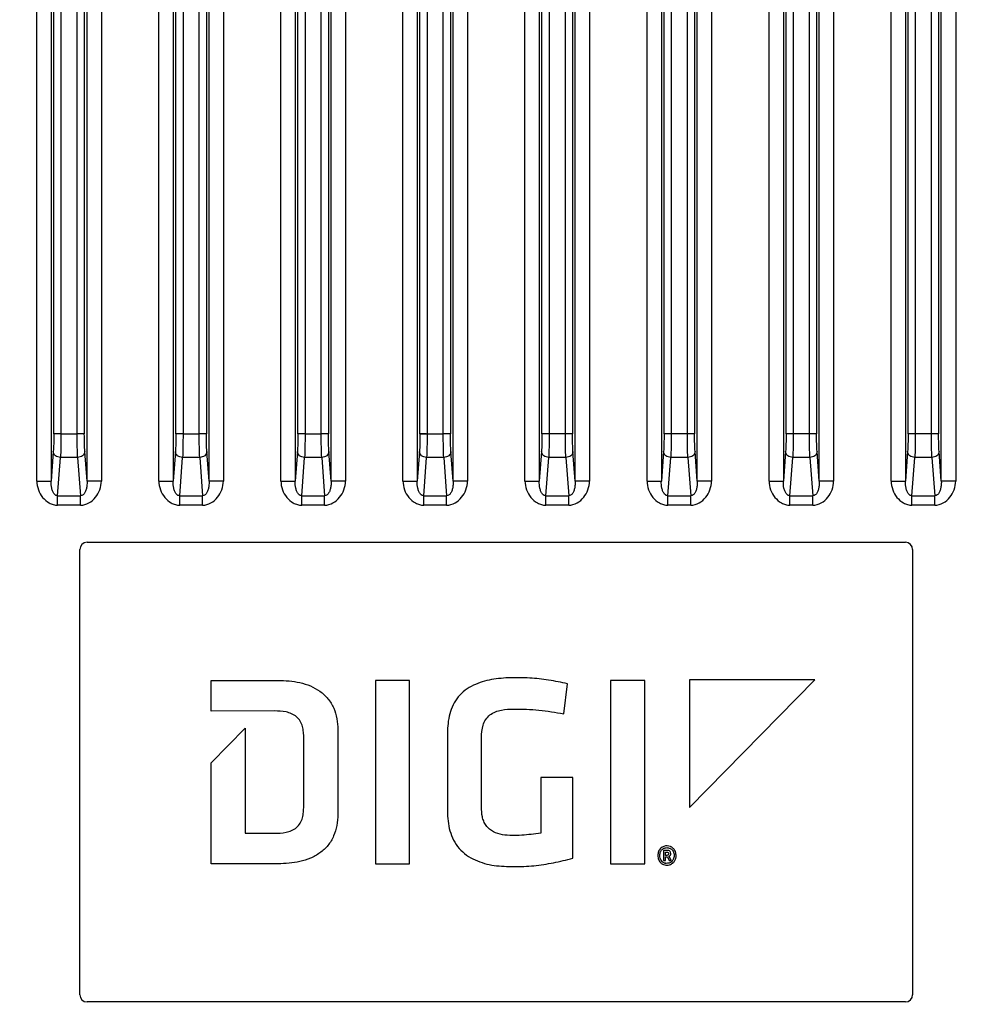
# Model space of a CAD drawing. Header units: millimetres. Extents: x 0 to 776, y 0 to 509.
# Tile 42 of 100: x 197 to 263, y 239 to 308. Entities that reach past the tile are written whole.
import ezdxf

# ---------------------------------------------------------------- set-up
doc = ezdxf.new("R2010")
doc.units = ezdxf.units.MM
doc.layers.add('DM', color=4, linetype='Continuous')
doc.layers.add('SLD-0', color=179, linetype='Continuous')
doc.styles.add('SLDTEXTSTYLE0', font='ROMANS', dxfattribs={"width": 0.84})
doc.styles.add('SLDTEXTSTYLE1', font='ROMANS', dxfattribs={"width": 0.97})
doc.dimstyles.new('SLDDIMSTYLE3', dxfattribs={"dimtxt": 3, "dimasz": 3.302, "dimexe": 0, "dimexo": 0.0625, "dimgap": 0.75, "dimtad": 1, "dimrnd": 1e-09, "dimzin": 4, "dimdsep": 46, "dimtxsty": 'SLDTEXTSTYLE0', "dimblk1": 'NONE', "dimblk2": 'NONE', "dimsah": 1, "dimcen": 0, "dimadec": 0, "dimazin": 1, "dimtfac": 1, "dimtmove": 0, "dimatfit": 3, "dimldrblk": 'NONE', "dimfxl": 1, "dimfrac": 2, "dimtolj": 1, "dimtzin": 12, "dimarcsym": 0})
doc.dimstyles.new('SLDDIMSTYLE4', dxfattribs={"dimtxt": 3, "dimasz": 3.302, "dimexe": 0, "dimexo": 0.0625, "dimgap": 0.75, "dimtad": 1, "dimrnd": 1e-09, "dimzin": 12, "dimdsep": 46, "dimtxsty": 'SLDTEXTSTYLE0', "dimblk1": 'NONE', "dimblk2": 'NONE', "dimsah": 1, "dimcen": 0.09, "dimadec": 0, "dimazin": 3, "dimtol": 1, "dimtp": 0.3, "dimtm": 0.3, "dimtfac": 1, "dimtofl": 0, "dimtmove": 0, "dimatfit": 3, "dimldrblk": 'NONE', "dimfxl": 1, "dimfrac": 2, "dimtolj": 1, "dimtzin": 0, "dimarcsym": 0})

# ---------------------------------------------------------------- blocks, each defined once
blk = doc.blocks.new('_D_10')
at = {"layer": 'DM', "color": 7}
for p, q in [((155.896, 287.491), (155.896, 372.387)), ((304.146, 287.491), (304.146, 372.387)), ((158.396, 371.887), (301.646, 371.887))]:
    blk.add_line(p, q, dxfattribs=at)
for points in [[(158.396, 372.304), (158.396, 371.47), (155.896, 371.887)], [(301.646, 371.47), (301.646, 372.304), (304.146, 371.887)]]:
    blk.add_solid(points, dxfattribs=at)
at = {"layer": 'DM', "color": 7, "insert": (217.312, 376.207), "char_height": 3, "attachment_point": 1, "style": 'SLDTEXTSTYLE1'}
blk.add_mtext('148.25±0.30', dxfattribs=at)
blk = doc.blocks.new('_None')
blk = doc.blocks.new('_D_11')
at = {"layer": 'DM', "color": 7}
for p, q in [((304.146, 252.341), (304.146, 262.341)), ((299.146, 257.341), (309.146, 257.341)), ((313.707, 244.121), (308.102, 251.872)), ((330.337, 244.121), (313.707, 244.121))]:
    blk.add_line(p, q, dxfattribs=at)
blk.add_arc((304.146, 257.341), 4.25, 299.1309, 305.98893, dxfattribs=at)
blk.add_solid([(308.44, 252.116), (307.764, 251.627), (306.637, 253.897)], dxfattribs=at)
at = {"layer": 'DM', "color": 7, "char_height": 3, "attachment_point": 1, "style": 'SLDTEXTSTYLE1'}
for s, insert in [('2-', (313.514, 248.441)), ('%%c', (319.197, 248.441)), ('8.50', (323.314, 248.441))]:
    blk.add_mtext(s, dxfattribs=dict(at, insert=insert))

msp = doc.modelspace()

# ---------------------------------------------------------------- linework, layer by layer
at = {"layer": 'SLD-0', "color": 7, "linetype": 'Continuous'}
for p, q in [((197.945, 275.837), (197.945, 348.236)), ((198.943, 348.236), (198.943, 275.837)), ((201.444, 275.837), (201.444, 348.236)), ((202.443, 348.236), (202.443, 275.837)), ((206.445, 275.837), (206.445, 348.236)), ((207.443, 348.236), (207.443, 275.837)), ((209.944, 275.837), (209.944, 348.236)), ((210.943, 348.236), (210.943, 275.837)), ((214.945, 275.837), (214.945, 348.236)), ((215.943, 348.236), (215.943, 275.837)), ((218.444, 275.837), (218.444, 348.236)), ((219.443, 348.236), (219.443, 275.837)), ((223.445, 275.837), (223.445, 348.236)), ((224.443, 348.236), (224.443, 275.837)), ((226.944, 275.837), (226.944, 348.236)), ((227.943, 348.236), (227.943, 275.837)), ((231.945, 275.837), (231.945, 348.236)), ((232.943, 348.236), (232.943, 275.837)), ((235.444, 275.837), (235.444, 348.236)), ((236.443, 348.236), (236.443, 275.837)), ((240.445, 275.837), (240.445, 348.236)), ((241.443, 348.236), (241.443, 275.837)), ((243.944, 275.837), (243.944, 348.236)), ((244.943, 348.236), (244.943, 275.837)), ((248.945, 275.837), (248.945, 348.236)), ((249.943, 348.236), (249.943, 275.837)), ((252.444, 275.837), (252.444, 348.236)), ((253.443, 348.236), (253.443, 275.837)), ((257.445, 275.837), (257.445, 348.236)), ((258.443, 348.236), (258.443, 275.837)), ((260.944, 275.837), (260.944, 348.236)), ((261.943, 348.236), (261.943, 275.837)), ((199.131, 279.124), (199.131, 346.552)), ((199.63, 346.549), (199.63, 279.124)), ((200.757, 279.124), (200.757, 346.549)), ((201.256, 346.549), (201.256, 279.124)), ((207.631, 279.124), (207.631, 346.552)), ((208.13, 346.549), (208.13, 279.124)), ((209.257, 279.124), (209.257, 346.549)), ((209.756, 346.549), (209.756, 279.124)), ((216.131, 279.124), (216.131, 346.552)), ((216.63, 346.549), (216.63, 279.124)), ((217.757, 279.124), (217.757, 346.549)), ((218.256, 346.549), (218.256, 279.124)), ((224.631, 279.124), (224.631, 346.552)), ((225.13, 346.549), (225.13, 279.124)), ((226.257, 279.124), (226.257, 346.549)), ((226.756, 346.549), (226.756, 279.124)), ((233.131, 279.124), (233.131, 346.552)), ((233.63, 346.549), (233.63, 279.124)), ((234.757, 279.124), (234.757, 346.549)), ((235.256, 346.549), (235.256, 279.124)), ((241.631, 279.124), (241.631, 346.552)), ((242.13, 346.549), (242.13, 279.124)), ((243.257, 279.124), (243.257, 346.549)), ((243.756, 346.549), (243.756, 279.124)), ((250.131, 279.124), (250.131, 346.552)), ((250.63, 346.549), (250.63, 279.124)), ((251.757, 279.124), (251.757, 346.549)), ((252.256, 346.549), (252.256, 279.124)), ((258.631, 279.124), (258.631, 346.552)), ((259.13, 346.549), (259.13, 279.124)), ((260.257, 279.124), (260.257, 346.549)), ((260.756, 346.549), (260.756, 279.124)), ((199.176, 279.124), (199.131, 279.124)), ((199.63, 279.124), (199.131, 279.124)), ((199.505, 279.124), (199.176, 279.124)), ((199.567, 279.124), (199.505, 279.124)), ((199.63, 279.124), (200.757, 279.124)), ((207.676, 279.124), (207.631, 279.124)), ((208.13, 279.124), (207.631, 279.124)), ((208.005, 279.124), (207.676, 279.124)), ((208.067, 279.124), (208.005, 279.124)), ((208.13, 279.124), (209.257, 279.124)), ((216.176, 279.124), (216.131, 279.124)), ((216.63, 279.124), (216.131, 279.124)), ((216.505, 279.124), (216.176, 279.124)), ((216.567, 279.124), (216.505, 279.124)), ((216.63, 279.124), (217.757, 279.124)), ((224.676, 279.124), (224.631, 279.124)), ((224.631, 279.124), (226.257, 279.124)), ((225.005, 279.124), (224.676, 279.124)), ((225.067, 279.124), (225.005, 279.124)), ((233.176, 279.124), (233.131, 279.124)), ((234.757, 279.124), (233.131, 279.124)), ((233.334, 279.124), (233.176, 279.124)), ((233.505, 279.124), (233.334, 279.124)), ((233.567, 279.124), (233.505, 279.124)), ((241.676, 279.124), (241.631, 279.124)), ((243.257, 279.124), (241.631, 279.124)), ((241.834, 279.124), (241.676, 279.124)), ((242.005, 279.124), (241.834, 279.124)), ((250.176, 279.124), (250.131, 279.124)), ((251.757, 279.124), (250.131, 279.124)), ((250.334, 279.124), (250.176, 279.124)), ((250.505, 279.124), (250.334, 279.124)), ((258.676, 279.124), (258.631, 279.124)), ((260.257, 279.124), (258.631, 279.124)), ((258.834, 279.124), (258.676, 279.124)), ((259.005, 279.124), (258.834, 279.124)), ((199.097, 277.895), (198.943, 275.837)), ((201.444, 275.837), (201.29, 277.895)), ((207.597, 277.895), (207.443, 275.837)), ((209.944, 275.837), (209.79, 277.895)), ((216.097, 277.895), (215.943, 275.837)), ((218.444, 275.837), (218.29, 277.895)), ((224.597, 277.895), (224.443, 275.837)), ((226.944, 275.837), (226.79, 277.895)), ((233.097, 277.895), (232.943, 275.837)), ((235.444, 275.837), (235.29, 277.895)), ((241.597, 277.895), (241.443, 275.837)), ((243.944, 275.837), (243.79, 277.895)), ((250.097, 277.895), (249.943, 275.837)), ((252.444, 275.837), (252.29, 277.895)), ((258.597, 277.895), (258.443, 275.837)), ((260.944, 275.837), (260.79, 277.895)), ((199.397, 274.82), (199.597, 277.485)), ((200.791, 277.485), (199.597, 277.485)), ((200.791, 277.485), (200.99, 274.82)), ((207.897, 274.82), (208.097, 277.485)), ((209.291, 277.485), (208.097, 277.485)), ((209.291, 277.485), (209.49, 274.82)), ((216.397, 274.82), (216.597, 277.485)), ((217.791, 277.485), (216.597, 277.485)), ((217.791, 277.485), (217.99, 274.82)), ((224.897, 274.82), (225.097, 277.485)), ((226.291, 277.485), (225.097, 277.485)), ((226.291, 277.485), (226.49, 274.82)), ((233.397, 274.82), (233.597, 277.485)), ((234.791, 277.485), (233.597, 277.485)), ((234.791, 277.485), (234.99, 274.82)), ((241.897, 274.82), (242.097, 277.485)), ((243.291, 277.485), (242.097, 277.485)), ((243.291, 277.485), (243.49, 274.82)), ((250.397, 274.82), (250.597, 277.485)), ((251.791, 277.485), (250.597, 277.485)), ((251.791, 277.485), (251.99, 274.82)), ((258.897, 274.82), (259.097, 277.485)), ((260.291, 277.485), (259.097, 277.485)), ((260.291, 277.485), (260.49, 274.82)), ((197.945, 275.837), (198.943, 275.837)), ((202.443, 275.837), (201.444, 275.837)), ((206.445, 275.837), (207.443, 275.837)), ((210.943, 275.837), (209.944, 275.837)), ((214.945, 275.837), (215.943, 275.837)), ((219.443, 275.837), (218.444, 275.837)), ((223.445, 275.837), (224.443, 275.837)), ((227.943, 275.837), (226.944, 275.837)), ((231.945, 275.837), (232.943, 275.837)), ((236.443, 275.837), (235.444, 275.837)), ((240.445, 275.837), (241.443, 275.837)), ((244.943, 275.837), (243.944, 275.837)), ((248.945, 275.837), (249.943, 275.837)), ((253.443, 275.837), (252.444, 275.837)), ((257.445, 275.837), (258.443, 275.837)), ((261.943, 275.837), (260.944, 275.837)), ((199.397, 274.165), (199.397, 274.82)), ((199.397, 274.82), (200.99, 274.82)), ((200.99, 274.165), (199.397, 274.165)), ((200.99, 274.165), (200.99, 274.82)), ((207.897, 274.165), (207.897, 274.82)), ((207.897, 274.82), (209.49, 274.82)), ((209.49, 274.165), (207.897, 274.165)), ((209.49, 274.165), (209.49, 274.82)), ((216.397, 274.165), (216.397, 274.82)), ((216.397, 274.82), (217.99, 274.82)), ((217.99, 274.165), (216.397, 274.165)), ((217.99, 274.165), (217.99, 274.82)), ((224.897, 274.165), (224.897, 274.82)), ((224.897, 274.82), (226.49, 274.82)), ((226.49, 274.165), (224.897, 274.165)), ((226.49, 274.165), (226.49, 274.82)), ((233.397, 274.165), (233.397, 274.82)), ((233.397, 274.82), (234.99, 274.82)), ((234.99, 274.165), (233.397, 274.165)), ((234.99, 274.165), (234.99, 274.82)), ((241.897, 274.165), (241.897, 274.82)), ((241.897, 274.82), (243.49, 274.82)), ((243.49, 274.165), (241.897, 274.165)), ((243.49, 274.165), (243.49, 274.82)), ((250.397, 274.165), (250.397, 274.82)), ((250.397, 274.82), (251.99, 274.82)), ((251.99, 274.165), (250.397, 274.165)), ((251.99, 274.165), (251.99, 274.82)), ((258.897, 274.82), (260.49, 274.82)), ((258.897, 274.165), (258.897, 274.82)), ((260.49, 274.165), (258.897, 274.165)), ((260.49, 274.165), (260.49, 274.82)), ((201.444, 271.581), (258.444, 271.581)), ((200.944, 240.081), (200.944, 271.081)), ((258.944, 271.081), (258.944, 240.081)), ((210.085, 259.833), (210.085, 261.969)), ((210.085, 261.969), (214.75, 261.969)), ((221.539, 261.969), (221.539, 249.194)), ((223.91, 261.969), (221.539, 261.969)), ((223.91, 249.194), (223.91, 261.969)), ((237.912, 261.969), (237.912, 249.194)), ((240.284, 261.969), (237.912, 261.969)), ((240.284, 249.194), (240.284, 261.969)), ((252.124, 262.006), (243.408, 262.006)), ((243.408, 262.006), (243.408, 253.115)), ((243.408, 253.115), (252.124, 262.006)), ((234.641, 259.633), (234.904, 261.739)), ((214.501, 259.841), (210.085, 259.833)), ((210.085, 256.218), (212.45, 258.636)), ((212.45, 258.636), (212.45, 251.322)), ((218.91, 258.539), (218.91, 252.632)), ((216.538, 253.204), (216.538, 257.959)), ((226.546, 258.309), (226.546, 252.862)), ((228.918, 253.145), (228.918, 257.981)), ((210.085, 249.194), (210.085, 256.218)), ((235.276, 255.198), (233.043, 255.198)), ((233.043, 255.198), (233.043, 251.322)), ((235.276, 249.581), (235.276, 255.198)), ((212.45, 251.322), (214.501, 251.322)), ((241.846, 250.132), (241.591, 250.132)), ((241.591, 250.132), (241.591, 249.44)), ((241.729, 250.013), (241.825, 250.013)), ((241.729, 249.789), (241.729, 250.013)), ((241.817, 249.789), (241.729, 249.789)), ((241.729, 249.678), (241.868, 249.678)), ((241.729, 249.44), (241.729, 249.678)), ((241.868, 249.678), (241.985, 249.44)), ((242.138, 249.44), (241.985, 249.722)), ((214.75, 249.194), (210.085, 249.194)), ((221.539, 249.194), (223.91, 249.194)), ((237.912, 249.194), (240.284, 249.194)), ((241.591, 249.44), (241.729, 249.44)), ((241.985, 249.44), (242.138, 249.44)), ((258.444, 239.581), (201.444, 239.581))]:
    msp.add_line(p, q, dxfattribs=at)
for centre, radius, start, end in [((201.444, 271.081), 0.5, 90, 180), ((258.444, 271.081), 0.5, 0, 90), ((241.821, 249.856), 0.466, 121.41529, 127.08866), ((241.826, 249.848), 0.476, 117.79166, 121.42173), ((241.832, 249.834), 0.492, 58.08232, 63.96029), ((241.835, 249.838), 0.486, 46.54158, 58.09659), ((241.833, 249.739), 0.635, 232.7509, 240.82587), ((241.817, 249.7), 0.465, 225.39478, 234.03812), ((241.826, 249.713), 0.482, 234.0755, 251.75874), ((241.827, 249.719), 0.487, 251.84838, 260.92766), ((241.83, 249.748), 0.644, 300.17226, 303.4637), ((241.832, 249.745), 0.641, 303.47161, 316.68009), ((241.847, 249.73), 0.619, 316.68792, 325.30019), ((201.444, 240.081), 0.5, 180, 270), ((258.444, 240.081), 0.5, 270, 0)]:
    msp.add_arc(centre, radius, start, end, dxfattribs=at)
for points, knots in [([(199.131, 279.124), (199.131, 278.893), (199.126, 278.483), (199.111, 278.073), (199.097, 277.895)], [0, 0, 0, 0, 0.563608, 1, 1, 1, 1]), ([(199.63, 279.124), (199.63, 278.816), (199.625, 278.269), (199.61, 277.723), (199.597, 277.485)], [0, 0, 0, 0, 0.563643, 1, 1, 1, 1]), ([(201.256, 279.124), (201.205, 279.126), (201.038, 279.121), (200.872, 279.124), (200.757, 279.124)], [0, 0, 0, 0, 0.310712, 1, 1, 1, 1]), ([(200.791, 277.485), (200.777, 277.723), (200.762, 278.269), (200.757, 278.816), (200.757, 279.124)], [0, 0, 0, 0, 0.436357, 1, 1, 1, 1]), ([(201.29, 277.895), (201.277, 278.073), (201.261, 278.483), (201.256, 278.893), (201.256, 279.124)], [0, 0, 0, 0, 0.43634, 1, 1, 1, 1]), ([(207.631, 279.124), (207.631, 278.893), (207.626, 278.483), (207.611, 278.073), (207.597, 277.895)], [0, 0, 0, 0, 0.563608, 1, 1, 1, 1]), ([(208.13, 279.124), (208.13, 278.816), (208.125, 278.269), (208.11, 277.723), (208.097, 277.485)], [0, 0, 0, 0, 0.563643, 1, 1, 1, 1]), ([(209.756, 279.124), (209.705, 279.125), (209.538, 279.121), (209.372, 279.124), (209.257, 279.124)], [0, 0, 0, 0, 0.310712, 1, 1, 1, 1]), ([(209.291, 277.485), (209.277, 277.723), (209.262, 278.269), (209.257, 278.816), (209.257, 279.124)], [0, 0, 0, 0, 0.436357, 1, 1, 1, 1]), ([(209.79, 277.895), (209.777, 278.073), (209.761, 278.483), (209.756, 278.893), (209.756, 279.124)], [0, 0, 0, 0, 0.43634, 1, 1, 1, 1]), ([(216.131, 279.124), (216.131, 278.893), (216.126, 278.483), (216.111, 278.073), (216.097, 277.895)], [0, 0, 0, 0, 0.563608, 1, 1, 1, 1]), ([(216.63, 279.124), (216.63, 278.816), (216.625, 278.269), (216.61, 277.723), (216.597, 277.485)], [0, 0, 0, 0, 0.563643, 1, 1, 1, 1]), ([(218.256, 279.124), (218.205, 279.125), (218.038, 279.121), (217.872, 279.124), (217.757, 279.124)], [0, 0, 0, 0, 0.310712, 1, 1, 1, 1]), ([(217.791, 277.485), (217.777, 277.723), (217.762, 278.269), (217.757, 278.816), (217.757, 279.124)], [0, 0, 0, 0, 0.436357, 1, 1, 1, 1]), ([(218.29, 277.895), (218.277, 278.073), (218.261, 278.483), (218.256, 278.893), (218.256, 279.124)], [0, 0, 0, 0, 0.43634, 1, 1, 1, 1]), ([(224.631, 279.124), (224.631, 278.893), (224.626, 278.483), (224.611, 278.073), (224.597, 277.895)], [0, 0, 0, 0, 0.563608, 1, 1, 1, 1]), ([(225.13, 279.124), (225.13, 278.816), (225.125, 278.269), (225.11, 277.723), (225.097, 277.485)], [0, 0, 0, 0, 0.563643, 1, 1, 1, 1]), ([(226.756, 279.124), (226.705, 279.125), (226.538, 279.121), (226.372, 279.124), (226.257, 279.124)], [0, 0, 0, 0, 0.310712, 1, 1, 1, 1]), ([(226.291, 277.485), (226.277, 277.723), (226.262, 278.269), (226.257, 278.816), (226.257, 279.124)], [0, 0, 0, 0, 0.436357, 1, 1, 1, 1]), ([(226.79, 277.895), (226.777, 278.073), (226.761, 278.483), (226.756, 278.893), (226.756, 279.124)], [0, 0, 0, 0, 0.43634, 1, 1, 1, 1]), ([(233.131, 279.124), (233.131, 278.893), (233.126, 278.483), (233.111, 278.073), (233.097, 277.895)], [0, 0, 0, 0, 0.56363, 1, 1, 1, 1]), ([(233.63, 279.124), (233.63, 278.816), (233.625, 278.269), (233.61, 277.723), (233.597, 277.485)], [0, 0, 0, 0, 0.563643, 1, 1, 1, 1]), ([(235.256, 279.124), (235.205, 279.125), (235.038, 279.121), (234.872, 279.124), (234.757, 279.124)], [0, 0, 0, 0, 0.310712, 1, 1, 1, 1]), ([(234.791, 277.485), (234.777, 277.723), (234.762, 278.269), (234.757, 278.816), (234.757, 279.124)], [0, 0, 0, 0, 0.436357, 1, 1, 1, 1]), ([(235.29, 277.895), (235.277, 278.073), (235.261, 278.483), (235.256, 278.893), (235.256, 279.124)], [0, 0, 0, 0, 0.43634, 1, 1, 1, 1]), ([(241.631, 279.124), (241.631, 278.893), (241.626, 278.483), (241.611, 278.073), (241.597, 277.895)], [0, 0, 0, 0, 0.56363, 1, 1, 1, 1]), ([(242.13, 279.124), (242.13, 278.816), (242.125, 278.269), (242.11, 277.723), (242.097, 277.485)], [0, 0, 0, 0, 0.563643, 1, 1, 1, 1]), ([(243.756, 279.124), (243.705, 279.125), (243.538, 279.121), (243.372, 279.124), (243.257, 279.124)], [0, 0, 0, 0, 0.310712, 1, 1, 1, 1]), ([(243.291, 277.485), (243.277, 277.723), (243.262, 278.269), (243.257, 278.816), (243.257, 279.124)], [0, 0, 0, 0, 0.436357, 1, 1, 1, 1]), ([(243.79, 277.895), (243.777, 278.073), (243.761, 278.483), (243.756, 278.893), (243.756, 279.124)], [0, 0, 0, 0, 0.43634, 1, 1, 1, 1]), ([(250.131, 279.124), (250.131, 278.893), (250.126, 278.483), (250.111, 278.073), (250.097, 277.895)], [0, 0, 0, 0, 0.56363, 1, 1, 1, 1]), ([(250.63, 279.124), (250.63, 278.816), (250.625, 278.269), (250.61, 277.723), (250.597, 277.485)], [0, 0, 0, 0, 0.563643, 1, 1, 1, 1]), ([(252.256, 279.124), (252.205, 279.125), (252.038, 279.121), (251.872, 279.124), (251.757, 279.124)], [0, 0, 0, 0, 0.310712, 1, 1, 1, 1]), ([(251.791, 277.485), (251.777, 277.723), (251.762, 278.269), (251.757, 278.816), (251.757, 279.124)], [0, 0, 0, 0, 0.436357, 1, 1, 1, 1]), ([(252.29, 277.895), (252.277, 278.073), (252.261, 278.483), (252.256, 278.893), (252.256, 279.124)], [0, 0, 0, 0, 0.43634, 1, 1, 1, 1]), ([(258.631, 279.124), (258.631, 278.893), (258.626, 278.483), (258.611, 278.073), (258.597, 277.895)], [0, 0, 0, 0, 0.56363, 1, 1, 1, 1]), ([(259.13, 279.124), (259.13, 278.816), (259.125, 278.269), (259.11, 277.723), (259.097, 277.485)], [0, 0, 0, 0, 0.563643, 1, 1, 1, 1]), ([(260.756, 279.124), (260.705, 279.125), (260.538, 279.121), (260.372, 279.124), (260.257, 279.124)], [0, 0, 0, 0, 0.310712, 1, 1, 1, 1]), ([(260.291, 277.485), (260.277, 277.723), (260.262, 278.269), (260.257, 278.816), (260.257, 279.124)], [0, 0, 0, 0, 0.436357, 1, 1, 1, 1]), ([(260.79, 277.895), (260.777, 278.073), (260.761, 278.483), (260.756, 278.893), (260.756, 279.124)], [0, 0, 0, 0, 0.43634, 1, 1, 1, 1]), ([(199.597, 277.485), (199.474, 277.488), (199.286, 277.55), (199.131, 277.731), (199.099, 277.842), (199.097, 277.895)], [0, 0, 0, 0, 0.527784, 0.771901, 1, 1, 1, 1]), ([(201.29, 277.895), (201.288, 277.842), (201.256, 277.731), (201.101, 277.55), (200.914, 277.488), (200.791, 277.485)], [0, 0, 0, 0, 0.228099, 0.472216, 1, 1, 1, 1]), ([(208.097, 277.485), (207.974, 277.488), (207.786, 277.55), (207.631, 277.731), (207.599, 277.842), (207.597, 277.895)], [0, 0, 0, 0, 0.527784, 0.771901, 1, 1, 1, 1]), ([(209.79, 277.895), (209.788, 277.842), (209.756, 277.731), (209.601, 277.55), (209.414, 277.488), (209.291, 277.485)], [0, 0, 0, 0, 0.228099, 0.472216, 1, 1, 1, 1]), ([(216.597, 277.485), (216.474, 277.488), (216.286, 277.55), (216.131, 277.731), (216.099, 277.842), (216.097, 277.895)], [0, 0, 0, 0, 0.527784, 0.771901, 1, 1, 1, 1]), ([(218.29, 277.895), (218.288, 277.842), (218.256, 277.731), (218.101, 277.55), (217.914, 277.488), (217.791, 277.485)], [0, 0, 0, 0, 0.228099, 0.472216, 1, 1, 1, 1]), ([(225.097, 277.485), (224.974, 277.488), (224.786, 277.55), (224.631, 277.731), (224.599, 277.842), (224.597, 277.895)], [0, 0, 0, 0, 0.527784, 0.771901, 1, 1, 1, 1]), ([(226.79, 277.895), (226.788, 277.842), (226.756, 277.731), (226.601, 277.55), (226.414, 277.488), (226.291, 277.485)], [0, 0, 0, 0, 0.228099, 0.472216, 1, 1, 1, 1]), ([(233.597, 277.485), (233.474, 277.488), (233.286, 277.55), (233.131, 277.731), (233.099, 277.842), (233.097, 277.895)], [0, 0, 0, 0, 0.527784, 0.771901, 1, 1, 1, 1]), ([(235.29, 277.895), (235.288, 277.842), (235.256, 277.731), (235.101, 277.55), (234.914, 277.488), (234.791, 277.485)], [0, 0, 0, 0, 0.228099, 0.472216, 1, 1, 1, 1]), ([(242.097, 277.485), (241.974, 277.488), (241.786, 277.55), (241.631, 277.731), (241.599, 277.842), (241.597, 277.895)], [0, 0, 0, 0, 0.527784, 0.771901, 1, 1, 1, 1]), ([(243.79, 277.895), (243.788, 277.842), (243.756, 277.731), (243.601, 277.55), (243.414, 277.488), (243.291, 277.485)], [0, 0, 0, 0, 0.228099, 0.472216, 1, 1, 1, 1]), ([(250.597, 277.485), (250.474, 277.488), (250.286, 277.55), (250.131, 277.731), (250.099, 277.842), (250.097, 277.895)], [0, 0, 0, 0, 0.527784, 0.771901, 1, 1, 1, 1]), ([(252.29, 277.895), (252.288, 277.842), (252.256, 277.731), (252.101, 277.55), (251.914, 277.488), (251.791, 277.485)], [0, 0, 0, 0, 0.228099, 0.472216, 1, 1, 1, 1]), ([(259.097, 277.485), (258.974, 277.488), (258.786, 277.55), (258.631, 277.731), (258.599, 277.842), (258.597, 277.895)], [0, 0, 0, 0, 0.527784, 0.771901, 1, 1, 1, 1]), ([(260.79, 277.895), (260.788, 277.842), (260.756, 277.731), (260.601, 277.55), (260.414, 277.488), (260.291, 277.485)], [0, 0, 0, 0, 0.228099, 0.472216, 1, 1, 1, 1]), ([(197.945, 275.837), (197.949, 275.635), (198.025, 275.229), (198.323, 274.689), (198.714, 274.346), (199.091, 274.19), (199.296, 274.159), (199.397, 274.165)], [0, 0, 0, 0, 0.249823, 0.499795, 0.748975, 0.874875, 1, 1, 1, 1]), ([(199.397, 274.82), (199.357, 274.819), (199.271, 274.84), (199.145, 274.94), (199.046, 275.114), (198.955, 275.421), (198.938, 275.671), (198.943, 275.837)], [0, 0, 0, 0, 0.100579, 0.208779, 0.389616, 0.587553, 1, 1, 1, 1]), ([(201.444, 275.837), (201.447, 275.726), (201.439, 275.531), (201.39, 275.263), (201.31, 275.045), (201.184, 274.872), (201.051, 274.818), (200.99, 274.82)], [0, 0, 0, 0, 0.276718, 0.480835, 0.674796, 0.848036, 1, 1, 1, 1]), ([(200.99, 274.165), (201.191, 274.165), (201.601, 274.275), (202.064, 274.69), (202.36, 275.229), (202.443, 275.635), (202.443, 275.837)], [0, 0, 0, 0, 0.249091, 0.499096, 0.749664, 1, 1, 1, 1]), ([(206.445, 275.837), (206.449, 275.635), (206.525, 275.229), (206.823, 274.689), (207.214, 274.346), (207.591, 274.19), (207.796, 274.159), (207.897, 274.165)], [0, 0, 0, 0, 0.249823, 0.499795, 0.748975, 0.874875, 1, 1, 1, 1]), ([(207.897, 274.82), (207.857, 274.819), (207.771, 274.84), (207.645, 274.94), (207.546, 275.114), (207.455, 275.421), (207.438, 275.671), (207.443, 275.837)], [0, 0, 0, 0, 0.100579, 0.208779, 0.389616, 0.587553, 1, 1, 1, 1]), ([(209.944, 275.837), (209.947, 275.726), (209.939, 275.531), (209.89, 275.263), (209.81, 275.045), (209.684, 274.872), (209.551, 274.818), (209.49, 274.82)], [0, 0, 0, 0, 0.276718, 0.480835, 0.674796, 0.848036, 1, 1, 1, 1]), ([(209.49, 274.165), (209.691, 274.165), (210.101, 274.275), (210.564, 274.69), (210.86, 275.229), (210.943, 275.635), (210.943, 275.837)], [0, 0, 0, 0, 0.249091, 0.499096, 0.749664, 1, 1, 1, 1]), ([(214.945, 275.837), (214.949, 275.635), (215.025, 275.229), (215.323, 274.689), (215.714, 274.346), (216.091, 274.19), (216.296, 274.159), (216.397, 274.165)], [0, 0, 0, 0, 0.249823, 0.499795, 0.748975, 0.874875, 1, 1, 1, 1]), ([(216.397, 274.82), (216.357, 274.819), (216.271, 274.84), (216.145, 274.94), (216.046, 275.114), (215.955, 275.421), (215.938, 275.671), (215.943, 275.837)], [0, 0, 0, 0, 0.100579, 0.208779, 0.389616, 0.587553, 1, 1, 1, 1]), ([(218.444, 275.837), (218.447, 275.726), (218.439, 275.531), (218.39, 275.263), (218.31, 275.045), (218.184, 274.872), (218.051, 274.818), (217.99, 274.82)], [0, 0, 0, 0, 0.276718, 0.480835, 0.674796, 0.848036, 1, 1, 1, 1]), ([(217.99, 274.165), (218.191, 274.165), (218.601, 274.275), (219.064, 274.69), (219.36, 275.229), (219.443, 275.635), (219.443, 275.837)], [0, 0, 0, 0, 0.249091, 0.499096, 0.749664, 1, 1, 1, 1]), ([(223.445, 275.837), (223.449, 275.635), (223.525, 275.229), (223.823, 274.689), (224.214, 274.346), (224.591, 274.19), (224.796, 274.159), (224.897, 274.165)], [0, 0, 0, 0, 0.249823, 0.499795, 0.748975, 0.874875, 1, 1, 1, 1]), ([(224.897, 274.82), (224.857, 274.819), (224.771, 274.84), (224.645, 274.94), (224.546, 275.114), (224.455, 275.421), (224.438, 275.671), (224.443, 275.837)], [0, 0, 0, 0, 0.100579, 0.208779, 0.389616, 0.587553, 1, 1, 1, 1]), ([(226.944, 275.837), (226.947, 275.726), (226.939, 275.531), (226.89, 275.263), (226.81, 275.045), (226.684, 274.872), (226.551, 274.818), (226.49, 274.82)], [0, 0, 0, 0, 0.276718, 0.480835, 0.674796, 0.848036, 1, 1, 1, 1]), ([(226.49, 274.165), (226.691, 274.165), (227.101, 274.275), (227.564, 274.69), (227.86, 275.229), (227.943, 275.635), (227.943, 275.837)], [0, 0, 0, 0, 0.249091, 0.499096, 0.749664, 1, 1, 1, 1]), ([(231.945, 275.837), (231.949, 275.635), (232.025, 275.229), (232.323, 274.689), (232.714, 274.346), (233.091, 274.19), (233.296, 274.159), (233.397, 274.165)], [0, 0, 0, 0, 0.249823, 0.499795, 0.748975, 0.874875, 1, 1, 1, 1]), ([(233.397, 274.82), (233.357, 274.819), (233.271, 274.84), (233.145, 274.94), (233.046, 275.114), (232.955, 275.421), (232.938, 275.671), (232.943, 275.837)], [0, 0, 0, 0, 0.100579, 0.208779, 0.389616, 0.587553, 1, 1, 1, 1]), ([(235.444, 275.837), (235.447, 275.726), (235.439, 275.531), (235.39, 275.263), (235.31, 275.045), (235.184, 274.872), (235.051, 274.818), (234.99, 274.82)], [0, 0, 0, 0, 0.276718, 0.480835, 0.674796, 0.848036, 1, 1, 1, 1]), ([(234.99, 274.165), (235.191, 274.165), (235.601, 274.275), (236.064, 274.69), (236.36, 275.229), (236.443, 275.635), (236.443, 275.837)], [0, 0, 0, 0, 0.249091, 0.499096, 0.749664, 1, 1, 1, 1]), ([(240.445, 275.837), (240.449, 275.635), (240.525, 275.229), (240.823, 274.689), (241.214, 274.346), (241.591, 274.19), (241.796, 274.159), (241.897, 274.165)], [0, 0, 0, 0, 0.249823, 0.499795, 0.748975, 0.874875, 1, 1, 1, 1]), ([(241.897, 274.82), (241.857, 274.819), (241.771, 274.84), (241.645, 274.94), (241.546, 275.114), (241.455, 275.421), (241.438, 275.671), (241.443, 275.837)], [0, 0, 0, 0, 0.100579, 0.208779, 0.389616, 0.587553, 1, 1, 1, 1]), ([(243.944, 275.837), (243.947, 275.726), (243.939, 275.531), (243.89, 275.263), (243.81, 275.045), (243.684, 274.872), (243.551, 274.818), (243.49, 274.82)], [0, 0, 0, 0, 0.276718, 0.480835, 0.674796, 0.848036, 1, 1, 1, 1]), ([(243.49, 274.165), (243.691, 274.165), (244.101, 274.275), (244.564, 274.69), (244.86, 275.229), (244.943, 275.635), (244.943, 275.837)], [0, 0, 0, 0, 0.249091, 0.499096, 0.749664, 1, 1, 1, 1]), ([(248.945, 275.837), (248.949, 275.635), (249.025, 275.229), (249.323, 274.689), (249.714, 274.346), (250.091, 274.19), (250.296, 274.159), (250.397, 274.165)], [0, 0, 0, 0, 0.249823, 0.499795, 0.748975, 0.874875, 1, 1, 1, 1]), ([(250.397, 274.82), (250.357, 274.819), (250.271, 274.84), (250.145, 274.94), (250.046, 275.114), (249.955, 275.421), (249.938, 275.671), (249.943, 275.837)], [0, 0, 0, 0, 0.100579, 0.208779, 0.389616, 0.587553, 1, 1, 1, 1]), ([(252.444, 275.837), (252.447, 275.726), (252.439, 275.531), (252.39, 275.263), (252.31, 275.045), (252.184, 274.872), (252.051, 274.818), (251.99, 274.82)], [0, 0, 0, 0, 0.276718, 0.480835, 0.674796, 0.848036, 1, 1, 1, 1]), ([(251.99, 274.165), (252.191, 274.165), (252.601, 274.275), (253.064, 274.69), (253.36, 275.229), (253.443, 275.635), (253.443, 275.837)], [0, 0, 0, 0, 0.249091, 0.499096, 0.749664, 1, 1, 1, 1]), ([(257.445, 275.837), (257.449, 275.635), (257.525, 275.229), (257.823, 274.689), (258.214, 274.346), (258.591, 274.19), (258.796, 274.159), (258.897, 274.165)], [0, 0, 0, 0, 0.249823, 0.499795, 0.748975, 0.874875, 1, 1, 1, 1]), ([(258.897, 274.82), (258.857, 274.819), (258.771, 274.84), (258.645, 274.94), (258.546, 275.114), (258.455, 275.421), (258.438, 275.671), (258.443, 275.837)], [0, 0, 0, 0, 0.100579, 0.208779, 0.389616, 0.587553, 1, 1, 1, 1]), ([(260.944, 275.837), (260.947, 275.726), (260.939, 275.531), (260.89, 275.263), (260.81, 275.045), (260.684, 274.872), (260.551, 274.818), (260.49, 274.82)], [0, 0, 0, 0, 0.276718, 0.480835, 0.674796, 0.848036, 1, 1, 1, 1]), ([(260.49, 274.165), (260.691, 274.165), (261.101, 274.275), (261.564, 274.69), (261.86, 275.229), (261.943, 275.635), (261.943, 275.837)], [0, 0, 0, 0, 0.249091, 0.499096, 0.749664, 1, 1, 1, 1]), ([(214.75, 261.969), (215.258, 261.95), (216.279, 261.901), (217.496, 261.406), (218.25, 260.709), (218.655, 260.048), (218.865, 259.305), (218.903, 258.794), (218.91, 258.539)], [0, 0, 0, 0, 0.250063, 0.499165, 0.624434, 0.749556, 0.874714, 1, 1, 1, 1]), ([(234.904, 261.739), (234.469, 261.828), (233.816, 261.958), (232.938, 262.082), (232.274, 262.139), (231.609, 262.16), (230.722, 262.153), (229.834, 262.081), (228.968, 261.877), (228.342, 261.642), (227.766, 261.297), (227.279, 260.832), (226.915, 260.266), (226.606, 259.426), (226.559, 258.752), (226.546, 258.309)], [0, 0, 0, 0, 0.124937, 0.187361, 0.249784, 0.312249, 0.374704, 0.499568, 0.562088, 0.624703, 0.687196, 0.749784, 0.812411, 0.875004, 1, 1, 1, 1]), ([(216.538, 257.959), (216.539, 258.093), (216.53, 258.363), (216.462, 258.762), (216.315, 259.143), (215.959, 259.56), (215.305, 259.817), (214.769, 259.835), (214.501, 259.841)], [0, 0, 0, 0, 0.125101, 0.250499, 0.376236, 0.500992, 0.750164, 1, 1, 1, 1]), ([(228.918, 257.981), (228.928, 258.271), (228.951, 258.716), (229.194, 259.253), (229.495, 259.581), (229.883, 259.794), (230.444, 259.959), (231.03, 259.976), (231.611, 259.974), (232.192, 259.951), (232.918, 259.903), (233.784, 259.798), (234.356, 259.69), (234.641, 259.633)], [0, 0, 0, 0, 0.124869, 0.187421, 0.249995, 0.312519, 0.375071, 0.49999, 0.562475, 0.62498, 0.749985, 0.874988, 1, 1, 1, 1]), ([(214.501, 251.322), (214.77, 251.327), (215.176, 251.344), (215.695, 251.498), (216.046, 251.708), (216.314, 252.021), (216.464, 252.401), (216.525, 252.801), (216.536, 253.07), (216.538, 253.204)], [0, 0, 0, 0, 0.249721, 0.374719, 0.499895, 0.625038, 0.749916, 0.875024, 1, 1, 1, 1]), ([(233.043, 251.322), (232.823, 251.295), (232.381, 251.243), (231.717, 251.184), (231.05, 251.16), (230.381, 251.199), (229.839, 251.363), (229.463, 251.61), (229.235, 251.86), (229.067, 252.153), (228.937, 252.584), (228.922, 252.921), (228.918, 253.145)], [0, 0, 0, 0, 0.124729, 0.249374, 0.374091, 0.499207, 0.624005, 0.68657, 0.749352, 0.812183, 0.874583, 1, 1, 1, 1]), ([(218.91, 252.632), (218.9, 252.124), (218.786, 251.341), (218.249, 250.461), (217.679, 249.938), (217.009, 249.557), (216.028, 249.256), (215.258, 249.214), (214.75, 249.194)], [0, 0, 0, 0, 0.249313, 0.374342, 0.49968, 0.624891, 0.749985, 1, 1, 1, 1]), ([(226.546, 252.862), (226.554, 252.402), (226.629, 251.473), (227.174, 250.413), (227.861, 249.788), (228.471, 249.453), (229.121, 249.212), (229.801, 249.073), (230.491, 249.018), (231.183, 249.003), (231.874, 249.012), (232.793, 249.078), (233.933, 249.259), (234.829, 249.472), (235.276, 249.581)], [0, 0, 0, 0, 0.124949, 0.249546, 0.31207, 0.374674, 0.437289, 0.499728, 0.562318, 0.624972, 0.687455, 0.749946, 0.874968, 1, 1, 1, 1]), ([(241.408, 250.289), (241.339, 250.225), (241.228, 250.061), (241.203, 249.869), (241.197, 249.774)], [0, 0, 0, 0, 0.498971, 1, 1, 1, 1]), ([(242.274, 250.275), (242.162, 250.382), (241.845, 250.515), (241.522, 250.393), (241.408, 250.289)], [0, 0, 0, 0, 0.500505, 1, 1, 1, 1]), ([(241.197, 249.774), (241.205, 249.672), (241.232, 249.465), (241.367, 249.295), (241.448, 249.234)], [0, 0, 0, 0, 0.501677, 1, 1, 1, 1]), ([(241.825, 250.013), (241.858, 250.013), (241.933, 250.006), (241.98, 249.898), (241.923, 249.798), (241.85, 249.788), (241.817, 249.789)], [0, 0, 0, 0, 0.252483, 0.499475, 0.747022, 1, 1, 1, 1]), ([(242.089, 250.008), (242.073, 250.043), (242.015, 250.105), (241.937, 250.124), (241.898, 250.128)], [0, 0, 0, 0, 0.4974, 1, 1, 1, 1]), ([(241.985, 249.722), (242.01, 249.736), (242.057, 249.768), (242.12, 249.863), (242.111, 249.957), (242.089, 250.008)], [0, 0, 0, 0, 0.253649, 0.500925, 1, 1, 1, 1]), ([(242.274, 249.503), (242.246, 249.445), (242.165, 249.339), (242.048, 249.275), (241.987, 249.256)], [0, 0, 0, 0, 0.499996, 1, 1, 1, 1]), ([(242.356, 249.378), (242.398, 249.438), (242.456, 249.576), (242.47, 249.722), (242.473, 249.796)], [0, 0, 0, 0, 0.497879, 1, 1, 1, 1]), ([(241.523, 249.185), (241.618, 249.132), (241.839, 249.075), (242.06, 249.137), (242.154, 249.191)], [0, 0, 0, 0, 0.499841, 1, 1, 1, 1])]:
    msp.add_open_spline(points, degree=3, knots=knots, dxfattribs=at)
for points in [[(241.396, 250.05), (241.428, 250.119), (241.479, 250.182), (241.54, 250.228)], [(241.604, 250.269), (241.672, 250.304), (241.75, 250.324), (241.826, 250.325)], [(241.826, 250.325), (241.902, 250.326), (241.98, 250.309), (242.048, 250.276)], [(242.17, 250.191), (242.237, 250.127), (242.286, 250.041), (242.309, 249.951)], [(242.389, 250.122), (242.359, 250.179), (242.32, 250.23), (242.274, 250.275)], [(241.335, 249.774), (241.341, 249.868), (241.355, 249.965), (241.396, 250.05)], [(241.36, 249.6), (241.346, 249.657), (241.339, 249.716), (241.335, 249.774)], [(241.49, 249.368), (241.427, 249.431), (241.382, 249.514), (241.36, 249.6)], [(241.898, 250.128), (241.881, 250.13), (241.863, 250.131), (241.846, 250.132)], [(242.336, 249.774), (242.33, 249.682), (242.315, 249.586), (242.274, 249.503)], [(242.309, 249.951), (242.325, 249.893), (242.332, 249.834), (242.336, 249.774)], [(242.473, 249.796), (242.464, 249.908), (242.441, 250.023), (242.389, 250.122)], [(241.987, 249.256), (241.911, 249.232), (241.828, 249.225), (241.75, 249.238)]]:
    msp.add_open_spline(points, degree=3, dxfattribs=at)

# ---------------------------------------------------------------- dimensions: what is measured, and where the dimension line sits
at = {"layer": 'DM', "color": 7}
dim = msp.add_linear_dim(base=(155.896, 374.387), p1=(304.146, 286.991), p2=(155.896, 286.991), dimstyle='SLDDIMSTYLE4', dxfattribs=at)
dim.commit()
dim.dimension.update_dxf_attribs({"geometry": '_D_10', "text_midpoint": (230.021, 374.387), "dimtype": 160})
dim = msp.add_diameter_dim_2p(p1=(6.489, 5.49), p2=(0, 0), text='2-<>', dimstyle='SLDDIMSTYLE3', dxfattribs=at)
dim.commit()
dim.dimension.update_dxf_attribs({"geometry": '_D_11', "text_midpoint": (313.707, 244.121), "dimtype": 163})

doc.saveas('drawing.dxf')
